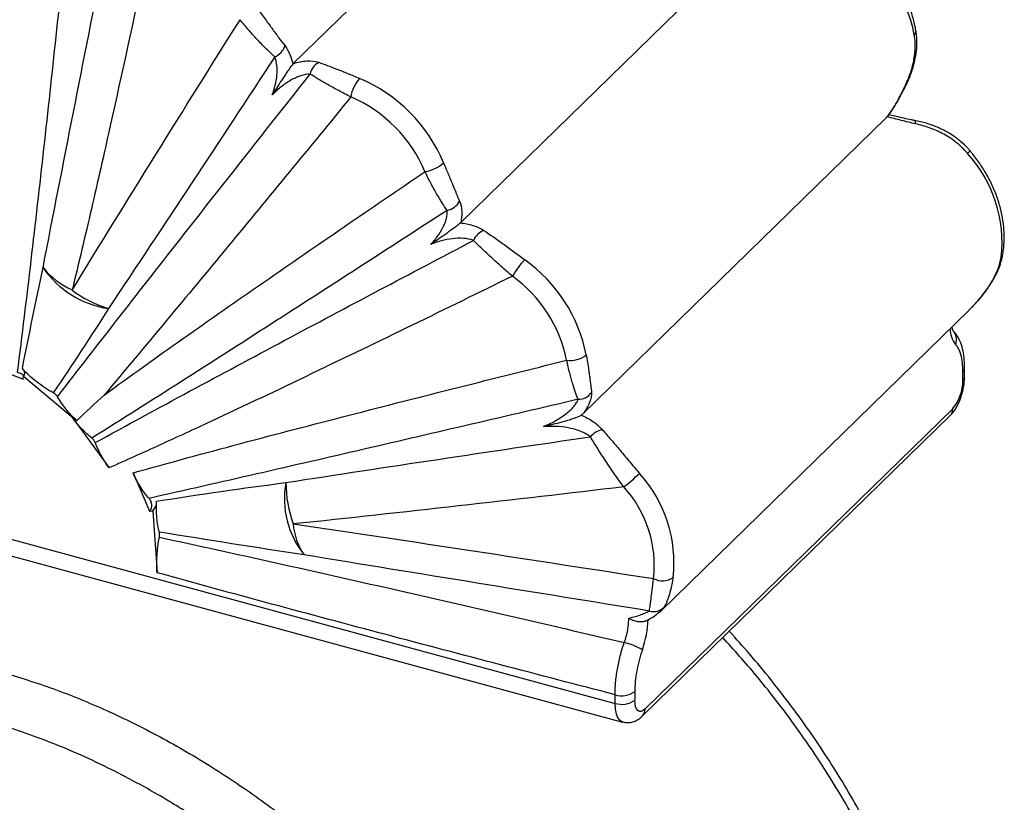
# Paper-space layout '_Trimétrica' of a CAD drawing. Header units: millimetres. Extents: x -238 to -5, y -200 to 68.
# Tile 3 of 4: x -140 to -5, y -107 to 0. Entities that reach past the tile are written whole.
import ezdxf

# ---------------------------------------------------------------- set-up
doc = ezdxf.new("R2010")
doc.units = ezdxf.units.MM

psp = doc.layouts.new('_Trimétrica')

# ---------------------------------------------------------------- linework, layer by layer
at = {"color": 7, "linetype": 'Continuous', "lineweight": 25}
for p, q in [((-102.56, -6.25), (-60.63, 34.67)), ((-79.69, -27.97), (-37.69, 13.03)), ((-63.05, -54.14), (-21.6, -13.68)), ((-21.53, -13.57), (-21.46, -13.5)), ((-52.29, -80.94), (-10.23, -39.88)), ((-231.96, -46.53), (-58.62, -93.64)), ((-144.42, -47.4), (-139.46, -49.36)), ((-11.11, -49.48), (-11.11, -48.3)), ((-10.88, -49), (-10.88, -47.82)), ((-229.78, -49.39), (-57.59, -96.19)), ((-139.46, -49.36), (-139.38, -48.95)), ((-139.38, -48.95), (-132.6, -54.62)), ((-54.51, -94.41), (-12.51, -53.42)), ((-132.67, -54.67), (-132.6, -54.62)), ((-132.67, -54.67), (-127.72, -61.47)), ((-54.89, -95.36), (-12.88, -54.37)), ((-124.44, -62.16), (-122.21, -67.39)), ((-121.74, -67.33), (-121.17, -75.79)), ((-52.3, -80.93), (-52.34, -80.97)), ((-58.62, -93.64), (-58.62, -92.46)), ((-55.91, -92.03), (-55.91, -93.21))]:
    psp.add_line(p, q, dxfattribs=at)
at = {"color": 8, "linetype": 'Continuous', "lineweight": 25, "flags": 128}
for points in [[(-19.05, -9.4), (-18.99, -9.41), (-18.97, -9.4)], [(-17.57, -14.49), (-17.58, -14.34), (-17.59, -14.22), (-17.62, -14.13), (-17.65, -14.07), (-17.68, -14.04), (-17.69, -14.04)], [(-57.59, -96.19), (-57.93, -96), (-58.22, -95.64), (-58.44, -95.11), (-58.57, -94.43), (-58.62, -93.64)]]:
    psp.add_lwpolyline(points, dxfattribs=at)
at = {"color": 7, "linetype": 'Continuous', "lineweight": 25, "flags": 128}
for points in [[(-5.88, -32.71), (-5.74, -32.52), (-5.66, -32.3)], [(-139.38, -48.95), (-139.3, -48.84), (-139.25, -48.71), (-139.24, -48.56), (-139.27, -48.4), (-139.33, -48.24), (-139.43, -48.07), (-139.56, -47.9)], [(-122.21, -67.39), (-122.11, -67.38), (-121.74, -67.33)], [(-54.51, -94.41), (-54.79, -94.63), (-55.05, -94.74), (-55.29, -94.74), (-55.5, -94.63), (-55.68, -94.41), (-55.81, -94.09), (-55.89, -93.68), (-55.91, -93.21)]]:
    psp.add_lwpolyline(points, dxfattribs=at)
at = {"color": 7, "linetype": 'Continuous', "lineweight": 25}
for centre, radius, start, end in [((-38.27, -6.35), 20.91, 11.1121, 54.553), ((-106.18, -2.93), 2.65, 294.4147, 340.2343), ((-98.02, -8.09), 2.27, 117.8831, 170.0185), ((-89.62, -11.66), 5.16, 138.9665, 170.5104), ((-102.07, -28.26), 21.75, 22.8226, 66.803), ((-102.26, -28.45), 19.19, 22.8226, 66.803), ((-23.7, -30.63), 17.93, 353.3281, 42.5126), ((-85.48, -15.7), 5.38, 279.6785, 309.8784), ((-81.92, -24.01), 2.31, 279.3043, 333.4327), ((-75.56, -31.47), 2.62, 111.9816, 155.9807), ((-62.56, -41.09), 11.62, 136.1948, 150.1194), ((-83.07, -50.08), 20.91, 11.1121, 54.553), ((-128.08, -26.98), 11.22, 219.5007, 245.327), ((-125.89, -26.71), 13.14, 214.3527, 261.6194), ((-83.34, -50.33), 18.45, 11.1121, 54.553), ((-123.5, -25.13), 15.2, 232.4587, 253.5532), ((-64.79, -43.11), 3.69, 263.0782, 307.2259), ((-17.25, -49.52), 6.13, 320.5129, 0.3434), ((-63.59, -50.01), 2.1, 268.3318, 326.7586), ((-59.66, -59.27), 3.09, 103.1492, 138.7416), ((-74.53, -41.98), 27.94, 307.75, 313.5346), ((-68.5, -74.35), 17.93, 353.3281, 42.5126), ((-91.36, -65.66), 12.41, 169.9141, 218.3532), ((-86.27, -63.37), 17.3, 180.4049, 199.458), ((-69.08, -74.77), 15.82, 353.3281, 42.5126), ((-122.95, -66.09), 1.73, 314.6339, 1.7863), ((-93.81, -68.41), 8.8, 184.7308, 214.2665), ((-52.17, -74.22), 2.67, 243.3626, 303.7309), ((-53.35, -79.14), 1.97, 253.1968, 316.6564), ((-68.23, -81.68), 14.13, 340.7844, 358.0323), ((-59.53, -94.21), 9.14, 59.5496, 76.2684), ((-57.7, -89.52), 3.08, 252.696, 305.3989), ((-57.7, -90.7), 3.08, 252.696, 305.3989)]:
    psp.add_arc(centre, radius, start, end, dxfattribs=at)
at = {"color": 8, "linetype": 'Continuous', "lineweight": 25}
for centre, radius, start, end in [((-18.12, -1.84), 0.604, 308.248, 3.9938), ((-11.1, -17.65), 1.06, 306.0427, 332.698), ((-9.3, -42.39), 3.58, 181.2197, 217.8116), ((-13.78, -43.92), 1.78, 337.8956, 42.8237), ((-11.54, -47.8), 0.666, 310.6733, 357.4476), ((-11.54, -48.98), 0.664, 310.6446, 357.9301), ((-13.8, -53.46), 1.29, 315.3545, 1.9113), ((-55.8, -94.46), 1.29, 315.2982, 1.9129)]:
    psp.add_arc(centre, radius, start, end, dxfattribs=at)
at = {"color": 7, "linetype": 'Continuous', "lineweight": 25}
for points, knots in [([(-133.39, 12.7), (-134.44, 2.53), (-135.52, -7.66), (-137.22, -22.95), (-137.8, -28.05), (-139, -38.25), (-139.62, -43.35), (-140.27, -48.45)], [0, 0, 0, 0, 0.5, 0.5, 0.75, 0.75, 1, 1, 1, 1]), ([(-17.52, -1.8), (-17.58, -1.49), (-17.74, -0.62), (-18.15, 0.82), (-18.8, 2.5), (-19.62, 4.13), (-20.59, 5.7), (-21.71, 7.2), (-22.97, 8.6), (-24.3, 9.87), (-25.26, 10.61), (-25.72, 10.96)], [0, 0, 0, 0, 0.064491, 0.181998, 0.299652, 0.41747, 0.53537, 0.653312, 0.77129, 0.889318, 1, 1, 1, 1]), ([(-136.73, -34.12), (-135.36, -27.02), (-133.97, -19.95), (-131.19, -5.84), (-129.8, 1.2), (-128.41, 8.22)], [0, 0, 0, 0, 0.5, 0.5, 1, 1, 1, 1]), ([(-122.73, 7.43), (-124.32, -0.04), (-125.94, -7.5), (-128.43, -18.66), (-129.27, -22.38), (-130.98, -29.79), (-131.86, -33.49), (-132.76, -37.18)], [0, 0, 0, 0, 0.5, 0.5, 0.75, 0.75, 1, 1, 1, 1]), ([(-107.55, 1.41), (-107.2, 0.91), (-106.84, 0.42), (-106.32, -0.29), (-106.15, -0.52), (-105.81, -0.98), (-105.65, -1.21), (-105.16, -1.87), (-104.85, -2.29), (-104.25, -3.09), (-103.97, -3.47), (-103.69, -3.83)], [0, 0, 0, 0, 0.25, 0.25, 0.375, 0.375, 0.5, 0.5, 0.75, 0.75, 1, 1, 1, 1]), ([(-132.76, -37.18), (-128.97, -31), (-125.16, -24.84), (-117.51, -12.53), (-113.68, -6.39), (-109.83, -0.26)], [0, 0, 0, 0, 0.5, 0.5, 1, 1, 1, 1]), ([(-105.09, -5.34), (-105.45, -5.02), (-105.82, -4.67), (-106.57, -3.92), (-106.96, -3.52), (-107.57, -2.88), (-107.77, -2.66), (-108.18, -2.2), (-108.39, -1.97), (-109.01, -1.26), (-109.42, -0.77), (-109.83, -0.26)], [0, 0, 0, 0, 0.25, 0.25, 0.5, 0.5, 0.625, 0.625, 0.75, 0.75, 1, 1, 1, 1]), ([(-19.05, -9.4), (-18.77, -8.83), (-18.52, -8.25), (-18.12, -7.07), (-17.95, -6.48), (-17.78, -5.57), (-17.73, -5.27), (-17.66, -4.66), (-17.64, -4.36), (-17.62, -3.47), (-17.65, -2.89), (-17.75, -2.32)], [0, 0, 0, 0, 0.25, 0.25, 0.5, 0.5, 0.625, 0.625, 0.75, 0.75, 1, 1, 1, 1]), ([(-18.98, -9.39), (-18.79, -8.99), (-18.34, -8.08), (-17.86, -6.67), (-17.52, -5.21), (-17.38, -3.79), (-17.38, -2.65), (-17.51, -2), (-17.54, -1.81)], [0, 0, 0, 0, 0.166062, 0.377334, 0.558763, 0.7345, 0.92371, 1, 1, 1, 1]), ([(-103.69, -3.83), (-103.43, -4.18), (-103.21, -4.57), (-102.86, -5.41), (-102.73, -5.86), (-102.64, -6.34)], [0, 0, 0, 0, 0.5, 0.5, 1, 1, 1, 1]), ([(-105.43, -10.54), (-105.27, -10.11), (-105.13, -9.66), (-104.91, -8.76), (-104.83, -8.31), (-104.74, -7.41), (-104.74, -6.95), (-104.83, -6.1), (-104.93, -5.7), (-105.09, -5.34)], [0, 0, 0, 0, 0.25, 0.25, 0.5, 0.5, 0.75, 0.75, 1, 1, 1, 1]), ([(-102.64, -6.34), (-102.75, -6.47), (-102.89, -6.65), (-103.17, -7.04), (-103.3, -7.24), (-103.57, -7.63), (-103.69, -7.82), (-103.94, -8.19), (-104.06, -8.37), (-104.4, -8.9), (-104.61, -9.24), (-105.03, -9.9), (-105.23, -10.22), (-105.43, -10.54)], [0, 0, 0, 0, 0.125, 0.125, 0.25, 0.25, 0.375, 0.375, 0.5, 0.5, 0.75, 0.75, 1, 1, 1, 1]), ([(-102.56, -6.25), (-102.25, -6.15), (-101.95, -6.07), (-101.33, -5.95), (-101.03, -5.91), (-100.13, -5.86), (-99.57, -5.92), (-99.08, -6.08)], [0, 0, 0, 0, 0.25, 0.25, 0.5, 0.5, 1, 1, 1, 1]), ([(-99.08, -6.08), (-98.36, -6.33), (-97.54, -6.63), (-96.38, -7.09), (-96.13, -7.19), (-95.64, -7.39), (-95.38, -7.49), (-94.61, -7.81), (-94.07, -8.04), (-93.5, -8.27)], [0, 0, 0, 0, 0.5, 0.5, 0.625, 0.625, 0.75, 0.75, 1, 1, 1, 1]), ([(-134.76, -51.76), (-129.03, -44.34), (-123.29, -36.98), (-111.78, -22.3), (-106.02, -14.99), (-100.25, -7.69)], [0, 0, 0, 0, 0.5, 0.5, 1, 1, 1, 1]), ([(-100.25, -7.69), (-100.64, -7.68), (-101.09, -7.76), (-101.77, -7.99), (-102, -8.08), (-102.46, -8.29), (-102.68, -8.41), (-103.36, -8.79), (-103.8, -9.1), (-104.65, -9.78), (-105.05, -10.15), (-105.43, -10.54)], [0, 0, 0, 0, 0.25, 0.25, 0.375, 0.375, 0.5, 0.5, 0.75, 0.75, 1, 1, 1, 1]), ([(-94.7, -10.81), (-95.28, -10.52), (-95.84, -10.23), (-96.62, -9.81), (-96.88, -9.67), (-97.38, -9.4), (-97.62, -9.26), (-98.32, -8.86), (-98.75, -8.61), (-99.55, -8.13), (-99.92, -7.91), (-100.25, -7.69)], [0, 0, 0, 0, 0.25, 0.25, 0.375, 0.375, 0.5, 0.5, 0.75, 0.75, 1, 1, 1, 1]), ([(-21.6, -13.68), (-21.12, -13.11), (-20.69, -12.46), (-19.84, -11.01), (-19.45, -10.23), (-19.05, -9.4)], [0, 0, 0, 0, 0.5, 0.5, 1, 1, 1, 1]), ([(-21.46, -13.5), (-21.34, -13.35), (-20.95, -12.9), (-20.39, -12.03), (-19.77, -10.96), (-19.31, -10.08), (-19.05, -9.56), (-18.97, -9.4)], [0, 0, 0, 0, 0.1297393, 0.4091585, 0.6663314, 0.8947296, 1, 1, 1, 1]), ([(-94.7, -10.81), (-100.28, -17.63), (-105.87, -24.44), (-117.09, -38.02), (-122.72, -44.79), (-128.39, -51.53)], [0, 0, 0, 0, 0.5, 0.5, 1, 1, 1, 1]), ([(-17.7, -14.03), (-17.85, -14), (-18.34, -13.92), (-19.23, -13.71), (-20.27, -13.45), (-20.95, -13.3), (-21.25, -13.24)], [0, 0, 0, 0, 0.127416, 0.411753, 0.744092, 1, 1, 1, 1]), ([(-17.57, -14.49), (-18.23, -14.34), (-18.88, -14.18), (-20.18, -13.84), (-20.83, -13.68), (-21.47, -13.53)], [0, 0, 0, 0, 0.5, 0.5, 1, 1, 1, 1]), ([(-10.17, -18.15), (-10.25, -18.05), (-10.62, -17.58), (-11.43, -16.85), (-12.59, -15.98), (-13.9, -15.24), (-15.34, -14.64), (-16.62, -14.24), (-17.43, -14.1), (-17.7, -14.06)], [0, 0, 0, 0, 0.043722, 0.203984, 0.369366, 0.540389, 0.718299, 0.906073, 1, 1, 1, 1]), ([(-10.48, -18.51), (-10.93, -17.97), (-11.43, -17.49), (-12.24, -16.85), (-12.52, -16.64), (-13.11, -16.26), (-13.4, -16.08), (-14.31, -15.58), (-14.94, -15.3), (-16.23, -14.83), (-16.89, -14.64), (-17.57, -14.49)], [0, 0, 0, 0, 0.25, 0.25, 0.375, 0.375, 0.5, 0.5, 0.75, 0.75, 1, 1, 1, 1]), ([(-5.66, -32.3), (-5.62, -32.01), (-5.49, -31.19), (-5.44, -29.79), (-5.55, -28.13), (-5.85, -26.44), (-6.33, -24.75), (-6.99, -23.08), (-7.81, -21.45), (-8.78, -19.9), (-9.59, -18.81), (-10.07, -18.25), (-10.16, -18.14)], [0, 0, 0, 0, 0.063632, 0.176741, 0.290298, 0.40444, 0.519, 0.633829, 0.748814, 0.863878, 0.97305, 1, 1, 1, 1]), ([(-82.03, -19.83), (-81.81, -20.36), (-81.6, -20.87), (-81.29, -21.6), (-81.19, -21.83), (-81, -22.3), (-80.9, -22.53), (-80.63, -23.19), (-80.46, -23.6), (-80.14, -24.36), (-79.99, -24.72), (-79.85, -25.05)], [0, 0, 0, 0, 0.25, 0.25, 0.375, 0.375, 0.5, 0.5, 0.75, 0.75, 1, 1, 1, 1]), ([(-128.39, -51.53), (-124.8, -48.91), (-121.18, -46.33), (-113.91, -41.2), (-110.26, -38.65), (-99.29, -31.05), (-91.94, -26.02), (-84.57, -21)], [0, 0, 0, 0, 0.25, 0.25, 0.5, 0.5, 1, 1, 1, 1]), ([(-81.54, -26.3), (-81.77, -25.98), (-82, -25.64), (-82.48, -24.89), (-82.73, -24.48), (-83.11, -23.81), (-83.24, -23.58), (-83.51, -23.1), (-83.64, -22.85), (-84.04, -22.09), (-84.3, -21.56), (-84.57, -21)], [0, 0, 0, 0, 0.25, 0.25, 0.5, 0.5, 0.625, 0.625, 0.75, 0.75, 1, 1, 1, 1]), ([(-79.85, -25.05), (-79.68, -25.45), (-79.58, -25.91), (-79.54, -26.65), (-79.55, -26.91), (-79.59, -27.44), (-79.63, -27.7), (-79.69, -27.97)], [0, 0, 0, 0, 0.5, 0.5, 0.75, 0.75, 1, 1, 1, 1]), ([(-81.54, -26.3), (-89.57, -31.5), (-97.61, -36.71), (-109.72, -44.49), (-113.77, -47.09), (-121.89, -52.26), (-125.96, -54.84), (-130.05, -57.41)], [0, 0, 0, 0, 0.5, 0.5, 0.75, 0.75, 1, 1, 1, 1]), ([(-83.8, -30.95), (-83.46, -30.59), (-83.14, -30.22), (-82.58, -29.44), (-82.33, -29.03), (-82.01, -28.42), (-81.92, -28.22), (-81.76, -27.81), (-81.69, -27.61), (-81.54, -27.01), (-81.5, -26.62), (-81.54, -26.3)], [0, 0, 0, 0, 0.25, 0.25, 0.5, 0.5, 0.625, 0.625, 0.75, 0.75, 1, 1, 1, 1]), ([(-79.75, -28.02), (-79.87, -28.13), (-80.04, -28.27), (-80.42, -28.57), (-80.61, -28.71), (-80.98, -28.99), (-81.17, -29.12), (-81.52, -29.38), (-81.7, -29.51), (-82.21, -29.87), (-82.54, -30.09), (-83.17, -30.53), (-83.49, -30.74), (-83.8, -30.95)], [0, 0, 0, 0, 0.125, 0.125, 0.25, 0.25, 0.375, 0.375, 0.5, 0.5, 0.75, 0.75, 1, 1, 1, 1]), ([(-79.75, -28.02), (-79.16, -28.07), (-78.58, -28.18), (-77.5, -28.52), (-76.99, -28.75), (-76.54, -29.04)], [0, 0, 0, 0, 0.5, 0.5, 1, 1, 1, 1]), ([(-76.54, -29.04), (-75.74, -29.57), (-74.87, -30.17), (-73.7, -31.02), (-73.46, -31.19), (-72.98, -31.55), (-72.73, -31.73), (-71.98, -32.28), (-71.47, -32.65), (-70.95, -33.04)], [0, 0, 0, 0, 0.5, 0.5, 0.625, 0.625, 0.75, 0.75, 1, 1, 1, 1]), ([(-129.6, -58.03), (-125.31, -55.67), (-121.01, -53.33), (-112.41, -48.69), (-108.1, -46.38), (-95.18, -39.49), (-86.57, -34.94), (-77.95, -30.41)], [0, 0, 0, 0, 0.25, 0.25, 0.5, 0.5, 1, 1, 1, 1]), ([(-77.95, -30.41), (-78.37, -30.25), (-78.84, -30.16), (-79.81, -30.09), (-80.32, -30.11), (-81.33, -30.23), (-81.83, -30.33), (-82.83, -30.59), (-83.32, -30.76), (-83.8, -30.95)], [0, 0, 0, 0, 0.25, 0.25, 0.5, 0.5, 0.75, 0.75, 1, 1, 1, 1]), ([(-72.64, -35.29), (-73.16, -34.86), (-73.66, -34.42), (-74.39, -33.78), (-74.62, -33.56), (-75.09, -33.13), (-75.32, -32.92), (-75.99, -32.3), (-76.41, -31.9), (-77.21, -31.13), (-77.6, -30.76), (-77.95, -30.41)], [0, 0, 0, 0, 0.25, 0.25, 0.375, 0.375, 0.5, 0.5, 0.75, 0.75, 1, 1, 1, 1]), ([(-9.2, -38.8), (-8.78, -38.33), (-8.38, -37.84), (-7.66, -36.85), (-7.33, -36.35), (-6.9, -35.57), (-6.76, -35.31), (-6.52, -34.79), (-6.41, -34.53), (-6.12, -33.75), (-5.97, -33.23), (-5.88, -32.71)], [0, 0, 0, 0, 0.25, 0.25, 0.5, 0.5, 0.625, 0.625, 0.75, 0.75, 1, 1, 1, 1]), ([(-9.1, -38.68), (-9.02, -38.59), (-8.56, -38.1), (-7.82, -37.13), (-6.98, -35.85), (-6.32, -34.55), (-5.88, -33.38), (-5.73, -32.62), (-5.67, -32.3)], [0, 0, 0, 0, 0.0483519, 0.2623293, 0.4757624, 0.6602228, 0.8590225, 1, 1, 1, 1]), ([(-72.64, -35.29), (-81.74, -39.77), (-90.87, -44.22), (-104.61, -50.8), (-109.2, -52.98), (-116.12, -56.21), (-118.43, -57.28), (-123.06, -59.39), (-125.38, -60.44), (-127.72, -61.47)], [0, 0, 0, 0, 0.5, 0.5, 0.75, 0.75, 0.875, 0.875, 1, 1, 1, 1]), ([(-10.29, -39.93), (-10.11, -39.76), (-9.74, -39.4), (-9.39, -39.01), (-9.2, -38.8)], [0, 0, 0, 0, 0.469885, 1, 1, 1, 1]), ([(-10.23, -39.87), (-10.19, -39.84), (-9.84, -39.52), (-9.5, -39.14), (-9.2, -38.8)], [0, 0, 0, 0, 0.119223, 1, 1, 1, 1]), ([(-12.46, -42.72), (-12.46, -42.72), (-12.47, -42.71), (-12.55, -42.52), (-12.59, -42.29), (-12.6, -42.2)], [0, 0, 0, 0, 0.312349, 0.723222, 1, 1, 1, 1]), ([(-10.89, -47.83), (-10.88, -47.77), (-10.87, -47.26), (-10.94, -46.39), (-11.13, -45.21), (-11.47, -44.18), (-11.93, -43.35), (-12.28, -42.85), (-12.51, -42.68), (-12.51, -42.67)], [0, 0, 0, 0, 0.028321, 0.231372, 0.438956, 0.655681, 0.836172, 0.996185, 1, 1, 1, 1]), ([(-11.11, -48.3), (-11.11, -47.87), (-11.13, -47.45), (-11.22, -46.69), (-11.29, -46.34), (-11.46, -45.7), (-11.68, -45.15), (-11.97, -44.75), (-12.13, -44.59)], [0, 0, 0, 0, 0.25, 0.25, 0.5, 0.5, 0.75, 1, 1, 1, 1]), ([(-124.44, -62.16), (-119.55, -60.78), (-114.64, -59.45), (-104.8, -56.83), (-99.87, -55.55), (-85.05, -51.73), (-75.15, -49.24), (-65.23, -46.77)], [0, 0, 0, 0, 0.25, 0.25, 0.5, 0.5, 1, 1, 1, 1]), ([(-63.65, -52.11), (-63.77, -51.85), (-63.89, -51.54), (-64.14, -50.84), (-64.27, -50.43), (-64.47, -49.75), (-64.54, -49.52), (-64.67, -49.02), (-64.74, -48.76), (-64.95, -47.96), (-65.09, -47.39), (-65.23, -46.77)], [0, 0, 0, 0, 0.25, 0.25, 0.5, 0.5, 0.625, 0.625, 0.75, 0.75, 1, 1, 1, 1]), ([(-62.55, -46.05), (-62.46, -46.62), (-62.37, -47.15), (-62.25, -47.9), (-62.22, -48.15), (-62.15, -48.62), (-62.11, -48.84), (-62.03, -49.49), (-61.98, -49.88), (-61.9, -50.58), (-61.86, -50.89), (-61.83, -51.16)], [0, 0, 0, 0, 0.25, 0.25, 0.375, 0.375, 0.5, 0.5, 0.75, 0.75, 1, 1, 1, 1]), ([(-135.33, -51.22), (-136.13, -50.8), (-136.88, -50.3), (-137.96, -49.46), (-138.3, -49.16), (-138.96, -48.55), (-139.27, -48.23), (-139.56, -47.9)], [0, 0, 0, 0, 0.5, 0.5, 0.75, 0.75, 1, 1, 1, 1]), ([(-139.35, -49), (-139.4, -48.87), (-139.51, -48.75), (-139.84, -48.55), (-140.05, -48.48), (-140.27, -48.45)], [0, 0, 0, 0, 0.5, 0.5, 1, 1, 1, 1]), ([(-12.88, -54.37), (-12.77, -54.25), (-12.45, -53.91), (-12.01, -53.26), (-11.58, -52.4), (-11.25, -51.46), (-11.01, -50.51), (-10.9, -49.68), (-10.88, -49.18), (-10.88, -49)], [0, 0, 0, 0, 0.095729, 0.260104, 0.425655, 0.585787, 0.743601, 0.903031, 1, 1, 1, 1]), ([(-134.76, -51.76), (-134.82, -51.65), (-134.9, -51.55), (-135.09, -51.36), (-135.21, -51.28), (-135.33, -51.22)], [0, 0, 0, 0, 0.5, 0.5, 1, 1, 1, 1]), ([(-132.11, -55.01), (-132.65, -54.52), (-133.15, -54), (-133.81, -53.18), (-134.02, -52.9), (-134.41, -52.34), (-134.59, -52.05), (-134.76, -51.76)], [0, 0, 0, 0, 0.5, 0.5, 0.75, 0.75, 1, 1, 1, 1]), ([(-63.65, -52.11), (-73.37, -54.39), (-83.1, -56.66), (-102.62, -61.18), (-112.4, -63.43), (-122.24, -65.64)], [0, 0, 0, 0, 0.5, 0.5, 1, 1, 1, 1]), ([(-68.4, -55.84), (-67.84, -55.61), (-67.3, -55.35), (-66.54, -54.92), (-66.29, -54.77), (-65.81, -54.46), (-65.58, -54.29), (-64.93, -53.79), (-64.55, -53.44), (-64.1, -52.91), (-63.97, -52.73), (-63.77, -52.4), (-63.69, -52.25), (-63.65, -52.11)], [0, 0, 0, 0, 0.25, 0.25, 0.375, 0.375, 0.5, 0.5, 0.75, 0.75, 0.875, 0.875, 1, 1, 1, 1]), ([(-61.83, -51.16), (-61.79, -51.56), (-61.88, -52.04), (-62.31, -53.08), (-62.63, -53.62), (-63.05, -54.14)], [0, 0, 0, 0, 0.5, 0.5, 1, 1, 1, 1]), ([(-130.05, -57.41), (-130.53, -57.04), (-130.99, -56.62), (-131.64, -55.94), (-131.86, -55.7), (-132.27, -55.2), (-132.47, -54.94), (-132.67, -54.67)], [0, 0, 0, 0, 0.5, 0.5, 0.75, 0.75, 1, 1, 1, 1]), ([(-63.23, -54.28), (-63.31, -54.33), (-63.4, -54.38), (-63.61, -54.49), (-63.72, -54.54), (-63.96, -54.63), (-64.08, -54.68), (-64.31, -54.76), (-64.43, -54.8), (-64.78, -54.92), (-65.01, -54.99), (-65.46, -55.12), (-65.68, -55.18), (-66.33, -55.35), (-66.76, -55.46), (-67.38, -55.6), (-67.59, -55.65), (-68, -55.75), (-68.2, -55.79), (-68.4, -55.84)], [0, 0, 0, 0, 0.0625, 0.0625, 0.125, 0.125, 0.1875, 0.1875, 0.25, 0.25, 0.375, 0.375, 0.5, 0.5, 0.75, 0.75, 0.875, 0.875, 1, 1, 1, 1]), ([(-63.23, -54.28), (-62.67, -54.51), (-62.14, -54.8), (-61.18, -55.45), (-60.74, -55.83), (-60.36, -56.26)], [0, 0, 0, 0, 0.5, 0.5, 1, 1, 1, 1]), ([(-61.99, -57.23), (-62.4, -56.91), (-62.88, -56.66), (-63.66, -56.36), (-63.93, -56.27), (-64.47, -56.12), (-64.75, -56.06), (-65.58, -55.9), (-66.14, -55.84), (-67.28, -55.79), (-67.84, -55.8), (-68.4, -55.84)], [0, 0, 0, 0, 0.25, 0.25, 0.375, 0.375, 0.5, 0.5, 0.75, 0.75, 1, 1, 1, 1]), ([(-60.36, -56.26), (-59.98, -56.69), (-59.59, -57.15), (-58.78, -58.09), (-58.36, -58.57), (-57.72, -59.33), (-57.5, -59.59), (-57.06, -60.12), (-56.84, -60.38), (-56.18, -61.17), (-55.73, -61.7), (-55.28, -62.24)], [0, 0, 0, 0, 0.25, 0.25, 0.5, 0.5, 0.625, 0.625, 0.75, 0.75, 1, 1, 1, 1]), ([(-129.6, -58.03), (-129.65, -57.91), (-129.72, -57.79), (-129.87, -57.58), (-129.96, -57.49), (-130.05, -57.41)], [0, 0, 0, 0, 0.5, 0.5, 1, 1, 1, 1]), ([(-103.57, -63.49), (-96.64, -62.4), (-89.71, -61.35), (-75.84, -59.27), (-68.91, -58.24), (-61.99, -57.23)], [0, 0, 0, 0, 0.5, 0.5, 1, 1, 1, 1]), ([(-57.42, -64.07), (-57.86, -63.49), (-58.28, -62.9), (-58.89, -62.02), (-59.1, -61.72), (-59.5, -61.13), (-59.69, -60.83), (-60.27, -59.96), (-60.64, -59.39), (-61.34, -58.29), (-61.67, -57.75), (-61.99, -57.23)], [0, 0, 0, 0, 0.25, 0.25, 0.375, 0.375, 0.5, 0.5, 0.75, 0.75, 1, 1, 1, 1]), ([(-127.72, -61.47), (-128.1, -60.94), (-128.46, -60.38), (-128.93, -59.52), (-129.08, -59.23), (-129.36, -58.64), (-129.49, -58.33), (-129.6, -58.03)], [0, 0, 0, 0, 0.5, 0.5, 0.75, 0.75, 1, 1, 1, 1]), ([(-122.24, -65.64), (-122.67, -65.18), (-123.07, -64.66), (-123.81, -63.5), (-124.14, -62.85), (-124.44, -62.16)], [0, 0, 0, 0, 0.5, 0.5, 1, 1, 1, 1]), ([(-57.42, -64.07), (-64.93, -64.96), (-72.45, -65.83), (-87.5, -67.52), (-95.04, -68.35), (-102.59, -69.13)], [0, 0, 0, 0, 0.5, 0.5, 1, 1, 1, 1]), ([(-122.21, -67.39), (-122.11, -67.33), (-122.03, -67.23), (-121.91, -66.96), (-121.89, -66.78), (-121.89, -66.42), (-121.93, -66.23), (-122.05, -65.9), (-122.14, -65.75), (-122.24, -65.64)], [0, 0, 0, 0, 0.25, 0.25, 0.5, 0.5, 0.75, 0.75, 1, 1, 1, 1]), ([(-120.85, -70.24), (-121.01, -69.65), (-121.12, -68.99), (-121.21, -67.94), (-121.23, -67.57), (-121.24, -66.81), (-121.24, -66.43), (-121.22, -66.04)], [0, 0, 0, 0, 0.5, 0.5, 0.75, 0.75, 1, 1, 1, 1]), ([(-102.59, -69.13), (-94.39, -70.33), (-86.19, -71.56), (-69.78, -74.06), (-61.57, -75.33), (-53.37, -76.6)], [0, 0, 0, 0, 0.5, 0.5, 1, 1, 1, 1]), ([(-121.17, -75.79), (-121.22, -75.04), (-121.22, -74.26), (-121.14, -73.04), (-121.1, -72.62), (-120.99, -71.79), (-120.93, -71.37), (-120.85, -70.95)], [0, 0, 0, 0, 0.5, 0.5, 0.75, 0.75, 1, 1, 1, 1]), ([(-120.85, -70.95), (-120.83, -70.82), (-120.81, -70.69), (-120.82, -70.45), (-120.83, -70.33), (-120.85, -70.24)], [0, 0, 0, 0, 0.5, 0.5, 1, 1, 1, 1]), ([(-120.85, -70.95), (-110.24, -73.24), (-99.65, -75.61), (-78.49, -80.42), (-67.92, -82.86), (-57.36, -85.33)], [0, 0, 0, 0, 0.5, 0.5, 1, 1, 1, 1]), ([(-53.92, -81.03), (-61.77, -79.76), (-69.62, -78.49), (-85.34, -75.93), (-93.21, -74.65), (-101.09, -73.36)], [0, 0, 0, 0, 0.5, 0.5, 1, 1, 1, 1]), ([(-58.62, -92.46), (-69.04, -89.75), (-79.47, -87.02), (-95.11, -82.87), (-100.32, -81.48), (-110.74, -78.66), (-115.96, -77.24), (-121.17, -75.79)], [0, 0, 0, 0, 0.5, 0.5, 0.75, 0.75, 1, 1, 1, 1]), ([(-53.92, -81.03), (-53.91, -80.87), (-53.88, -80.66), (-53.82, -80.27), (-53.8, -80.13), (-53.76, -79.81), (-53.73, -79.63), (-53.66, -79.08), (-53.61, -78.65), (-53.49, -77.71), (-53.43, -77.18), (-53.37, -76.6)], [0, 0, 0, 0, 0.25, 0.25, 0.375, 0.375, 0.5, 0.5, 0.75, 0.75, 1, 1, 1, 1]), ([(-50.69, -76.44), (-50.78, -76.95), (-50.87, -77.43), (-51.07, -78.29), (-51.17, -78.67), (-51.34, -79.18), (-51.39, -79.34), (-51.5, -79.64), (-51.55, -79.77), (-51.71, -80.14), (-51.82, -80.34), (-51.92, -80.49)], [0, 0, 0, 0, 0.25, 0.25, 0.5, 0.5, 0.625, 0.625, 0.75, 0.75, 1, 1, 1, 1]), ([(-57.36, -85.33), (-57.25, -85.05), (-57.16, -84.76), (-57.01, -84.18), (-56.94, -83.88), (-56.84, -83.31), (-56.8, -83.03), (-56.75, -82.49), (-56.75, -82.24), (-56.75, -81.99)], [0, 0, 0, 0, 0.25, 0.25, 0.5, 0.5, 0.75, 0.75, 1, 1, 1, 1]), ([(-56.75, -81.99), (-56.12, -81.86), (-55.54, -81.69), (-54.8, -81.43), (-54.57, -81.33), (-54.19, -81.17), (-54.04, -81.09), (-53.92, -81.03)], [0, 0, 0, 0, 0.5, 0.5, 0.75, 0.75, 1, 1, 1, 1]), ([(-54.43, -82.36), (-54.47, -82.39), (-54.63, -82.5), (-55.07, -82.54), (-55.67, -82.48), (-56.25, -82.28), (-56.61, -82.09), (-56.75, -82), (-56.75, -81.99)], [0, 0, 0, 0, 0.076716, 0.308262, 0.546168, 0.809825, 0.996369, 1, 1, 1, 1]), ([(-54.42, -82.37), (-54.3, -82.31), (-53.81, -82.08), (-53.08, -81.62), (-52.59, -81.19), (-52.34, -80.98)], [0, 0, 0, 0, 0.1360897, 0.5699967, 1, 1, 1, 1]), ([(-11.92, -156.76), (-11.92, -156.52), (-11.94, -154.9), (-12.08, -151.99), (-12.36, -148.12), (-12.8, -144.35), (-13.41, -140.6), (-14.21, -136.72), (-15.19, -132.79), (-16.37, -128.78), (-17.73, -124.77), (-19.26, -120.78), (-20.96, -116.82), (-22.81, -112.92), (-24.82, -109.07), (-26.99, -105.26), (-29.33, -101.48), (-31.83, -97.74), (-34.49, -94.04), (-37.3, -90.42), (-40.13, -86.99), (-42.09, -84.81), (-43.02, -83.78)], [0, 0, 0, 0, 0.009764, 0.065903, 0.116774, 0.163949, 0.214381, 0.263994, 0.316025, 0.368422, 0.421058, 0.473788, 0.526429, 0.578829, 0.630861, 0.683117, 0.736095, 0.78949, 0.843214, 0.89717, 0.95125, 1, 1, 1, 1]), ([(-58.62, -92.46), (-58.62, -91.92), (-58.56, -90.79), (-58.4, -89.59), (-58.19, -88.36), (-58.05, -87.75), (-57.82, -86.84), (-57.74, -86.53), (-57.56, -85.93), (-57.46, -85.63), (-57.36, -85.33)], [0, 0, 0, 0, 0.25, 0.5, 0.5, 0.75, 0.75, 0.875, 0.875, 1, 1, 1, 1]), ([(-54.89, -86.33), (-55.06, -86.81), (-55.2, -87.29), (-55.46, -88.26), (-55.56, -88.75), (-55.74, -89.74), (-55.87, -90.69), (-55.91, -91.59), (-55.91, -92.03)], [0, 0, 0, 0, 0.25, 0.25, 0.5, 0.5, 0.75, 1, 1, 1, 1]), ([(-61.27, -200.06), (-61.27, -194.7), (-61.8, -189.25), (-63.17, -182.31), (-63.48, -180.92), (-64.15, -178.16), (-64.53, -176.78), (-65.74, -172.66), (-66.68, -169.92), (-68.81, -164.49), (-70, -161.79), (-71.98, -157.75), (-72.67, -156.41), (-73.75, -154.41), (-74.12, -153.74), (-74.87, -152.42), (-75.26, -151.76), (-77.2, -148.48), (-78.85, -145.93), (-82.36, -140.92), (-84.2, -138.48), (-88.09, -133.71), (-90.13, -131.38), (-93.33, -127.98), (-94.42, -126.86), (-96.63, -124.67), (-97.75, -123.59), (-101.16, -120.45), (-103.5, -118.44), (-108.29, -114.6), (-110.75, -112.77), (-114.53, -110.17), (-115.81, -109.33), (-117.75, -108.1), (-118.4, -107.7), (-119.7, -106.9), (-120.35, -106.52), (-123.63, -104.61), (-126.27, -103.22), (-131.6, -100.66), (-134.29, -99.51), (-139.72, -97.46), (-142.46, -96.57), (-148, -95.06), (-150.75, -94.46), (-156.2, -93.54), (-158.91, -93.23), (-162.95, -92.96), (-164.29, -92.91), (-166.29, -92.88), (-166.96, -92.88), (-168.28, -92.9), (-168.94, -92.91), (-172.21, -93.04), (-174.78, -93.27), (-179.79, -93.99), (-182.24, -94.48), (-187.04, -95.71), (-189.38, -96.45), (-192.82, -97.75), (-193.95, -98.22), (-196.16, -99.21), (-197.24, -99.73), (-200.43, -101.38), (-202.46, -102.6), (-206.35, -105.26), (-208.2, -106.7), (-210.85, -109.04), (-211.71, -109.85), (-212.96, -111.11), (-213.37, -111.54), (-214.18, -112.4), (-214.58, -112.84), (-218.07, -116.84), (-220.7, -120.76), (-223.9, -127.2), (-224.85, -129.45), (-226.48, -134.13), (-227.16, -136.52), (-228.78, -143.89), (-229.31, -149.03), (-229.31, -154.39)], [0, 0, 0, 0, 0.0625, 0.0625, 0.078125, 0.078125, 0.09375, 0.09375, 0.125, 0.125, 0.15625, 0.15625, 0.171875, 0.171875, 0.179687, 0.179687, 0.1875, 0.1875, 0.21875, 0.21875, 0.25, 0.25, 0.28125, 0.28125, 0.296875, 0.296875, 0.3125, 0.3125, 0.34375, 0.34375, 0.375, 0.375, 0.390625, 0.390625, 0.398437, 0.398437, 0.40625, 0.40625, 0.4375, 0.4375, 0.46875, 0.46875, 0.5, 0.5, 0.53125, 0.53125, 0.5625, 0.5625, 0.578125, 0.578125, 0.585937, 0.585937, 0.59375, 0.59375, 0.625, 0.625, 0.65625, 0.65625, 0.6875, 0.6875, 0.703125, 0.703125, 0.71875, 0.71875, 0.75, 0.75, 0.78125, 0.78125, 0.796875, 0.796875, 0.804687, 0.804687, 0.8125, 0.8125, 0.875, 0.875, 0.90625, 0.90625, 0.9375, 0.9375, 1, 1, 1, 1]), ([(-57.57, -96.18), (-57.38, -96.22), (-56.97, -96.31), (-56.33, -96.23), (-55.72, -96), (-55.25, -95.7), (-54.99, -95.46), (-54.89, -95.36)], [0, 0, 0, 0, 0.193718, 0.414628, 0.629658, 0.8529, 1, 1, 1, 1])]:
    psp.add_open_spline(points, degree=3, knots=knots, dxfattribs=at)
for points in [[(-105.09, -5.34), (-112.61, -16.8), (-120.16, -28.26), (-127.8, -39.7)], [(-102.64, -6.34), (-102.61, -6.31), (-102.59, -6.28), (-102.56, -6.25)], [(-79.69, -27.97), (-79.71, -27.98), (-79.72, -28), (-79.75, -28.02)], [(-139.56, -47.9), (-138.64, -43.27), (-137.69, -38.67), (-136.73, -34.12)], [(-127.8, -39.7), (-130.23, -43.56), (-132.74, -47.41), (-135.33, -51.22)], [(-132.11, -55.01), (-130.88, -53.85), (-129.64, -52.69), (-128.39, -51.53)], [(-132.6, -54.62), (-132.44, -54.75), (-132.28, -54.88), (-132.11, -55.01)], [(-63.05, -54.14), (-63.1, -54.19), (-63.16, -54.24), (-63.23, -54.28)], [(-121.22, -66.04), (-115.34, -65.09), (-109.45, -64.23), (-103.57, -63.49)], [(-101.09, -73.36), (-107.63, -72.36), (-114.23, -71.34), (-120.85, -70.24)]]:
    psp.add_open_spline(points, degree=3, dxfattribs=at)
at = {"color": 8, "linetype": 'Continuous', "lineweight": 25}
for points, knots in [([(-51.92, -80.49), (-51.99, -80.61), (-52.08, -80.74), (-52.27, -80.91), (-52.3, -80.93)], [0, 0, 0, 0, 0.857563, 1, 1, 1, 1]), ([(-12.51, -157.99), (-12.56, -155.88), (-12.65, -151.65), (-13.39, -145.16), (-14.6, -138.56), (-16.37, -131.7), (-18.76, -124.61), (-21.81, -117.32), (-25.47, -110.06), (-29.64, -103), (-34.28, -96.23), (-38.99, -90.1), (-42.37, -86.36), (-43.91, -84.65)], [0, 0, 0, 0, 0.085051, 0.170564, 0.256814, 0.343577, 0.438456, 0.534022, 0.63172, 0.730136, 0.824736, 0.919946, 1, 1, 1, 1]), ([(-210.08, -101.53), (-209.91, -101.38), (-208.22, -99.81), (-204.56, -97.26), (-199.09, -93.96), (-193.11, -91.21), (-186.73, -88.99), (-179.94, -87.37), (-172.78, -86.36), (-166.03, -86.07), (-159.84, -86.3), (-154.28, -86.87), (-148.64, -87.82), (-142.44, -89.29), (-135.69, -91.42), (-128.41, -94.35), (-121.15, -97.9), (-114.07, -102), (-107.26, -106.55), (-100.75, -111.5), (-94.47, -116.92), (-88.4, -122.81), (-82.62, -129.17), (-77.17, -135.98), (-72.15, -143.19), (-67.72, -150.59), (-63.91, -158.1), (-60.71, -165.7), (-58.12, -173.48), (-56.33, -180.77), (-55.22, -187.45), (-54.62, -193.34), (-54.55, -197.15), (-54.51, -198.99)], [0, 0, 0, 0, 0.003727, 0.037519, 0.071975, 0.106655, 0.14195, 0.177484, 0.213785, 0.25036, 0.276416, 0.302702, 0.328986, 0.355517, 0.38921, 0.423171, 0.457933, 0.492954, 0.526707, 0.560461, 0.594644, 0.629266, 0.664822, 0.700625, 0.737227, 0.774115, 0.809155, 0.844462, 0.880632, 0.917107, 0.945418, 0.97373, 1, 1, 1, 1])]:
    psp.add_open_spline(points, degree=3, knots=knots, dxfattribs=at)

doc.saveas('drawing.dxf')
